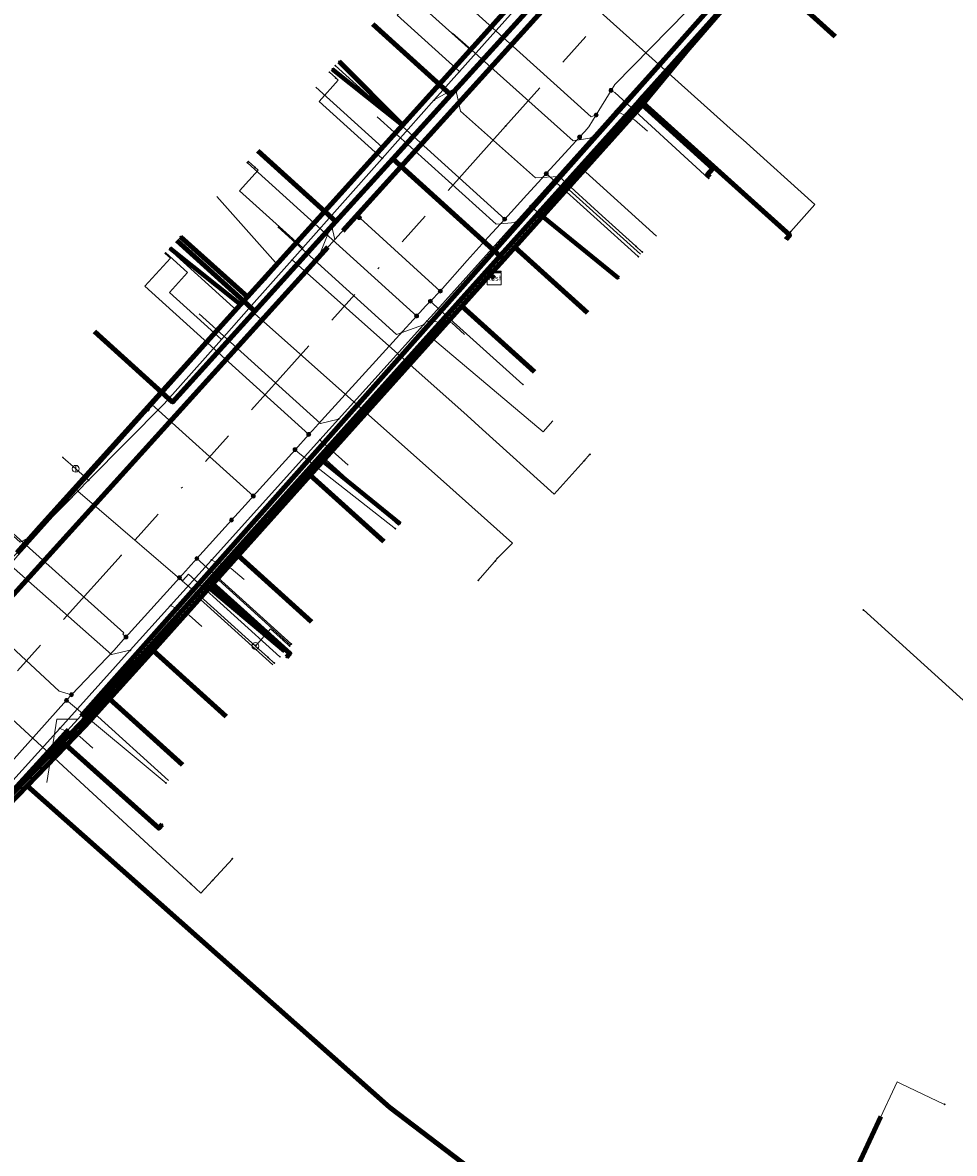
# Model space of a CAD drawing. Header units: metres. Extents: x 98902 to 136161, y 449037 to 499677.
# Tile 112 of 200: x 113513 to 113567, y 483250 to 483315. Entities that reach past the tile are written whole.
import ezdxf
from ezdxf.enums import TextEntityAlignment as Align
from ezdxf.lldxf.tags import DXFTag

# ---------------------------------------------------------------- set-up
doc = ezdxf.new("R2010")
doc.units = ezdxf.units.M
doc.linetypes.add('RI-OVERIG', pattern=[17, 5, -2, 2, -2, 0, -2, 2, -2])
for name, color, linetype, lineweight in [('B-WE-KL-DATA-G', 90, 'KL-DATA-N', 18), ('B-WE-KL-DATA_HULPSTUK-S', 90, 'Continuous', 25), ('B-WE-KL-DATA_KABELBED-G', 90, 'Continuous', 100), ('B-WE-KL-DATA_MANTELBUIS-G', 90, 'Continuous', 100), ('B-WE-KL-ET_LS-G', 190, 'KL-LS-N', 18), ('B-WE-KL-ET_LS_HULPSTUK-S', 190, 'Continuous', 25), ('B-WE-KL-ET_LS_MANTELBUIS-G', 190, 'Continuous', 100), ('B-WE-KL-GAS_LD-G', 50, 'KL-GAS-LD-N', 18), ('B-WE-KL-GAS_LD_HULPSTUK-S', 50, 'Continuous', 25), ('B-WE-KL-GAS_LD_MANTELBUIS-G', 50, 'Continuous', 100), ('B-WE-KL-WATER-G', 170, 'KL-WATER-N', 18), ('B-WE-KL-WATER_HULPSTUK-S', 170, 'Continuous', 25), ('B-WE-RI-VRIJVERVAL-G', 210, 'RI-OVERIG', 18), ('B-WE-RI-VRIJVERVAL_HULPSTUK-S', 210, 'Continuous', 25)]:
    doc.layers.add(name, color=color, linetype=linetype, lineweight=lineweight)
doc.styles.add('NLCS-ISO', font='NLCS-ISO.ttf')
doc.styles.get("Standard").update_dxf_attribs({"font": 'arial.ttf'})
tags = doc.linetypes.add('KL-DATA-N', pattern='A,4,-1,[101,NLCS.SHX,S=0.5,R=0,X=0,Y=0],-1,4,-1,["D",Standard,S=1,R=0,X=-0.25,Y=-0.5],-1.5', length=12.5).pattern_tags.tags
tags[18] = DXFTag(74, 10)
tags = doc.linetypes.add('KL-GAS-LD-N', pattern='A,4,-1,[69,NLCS.SHX,S=0.5,R=0,X=0,Y=0],-1,4,-1,["L",Standard,S=1,R=0,X=0.25,Y=-0.5],-2', length=13).pattern_tags.tags
tags[18] = DXFTag(74, 10)
tags = doc.linetypes.add('KL-LS-N', pattern='A,4,-1,[103,NLCS.SHX,S=0.75,R=0,X=0,Y=0],-1,4,-1,["L",Standard,S=1,R=0,X=0,Y=-0.5],-2', length=13).pattern_tags.tags
tags[18] = DXFTag(74, 10)
doc.linetypes.add('KL-WATER-N', pattern='A,7,-0.5,[168,NLCS.SHX,S=0.75,R=0,X=0.75,Y=0],-2', length=9.5)

# ---------------------------------------------------------------- blocks, each defined once
blk = doc.blocks.new('SKL-WTB_HULP_KAST-SO')
at = {"color": 0, "linetype": 'ByBlock', "lineweight": 18}
for points in [[(-2, 2), (2, 2), (2, 1.68), (-2, 1.68)], [(-2, 1.52), (2, 1.52), (2, -2), (-2, -2)]]:
    blk.add_lwpolyline(points, close=True, dxfattribs=at)
at = {"color": 0, "linetype": 'ByBlock', "lineweight": 18, "style": 'NLCS-ISO'}
blk.add_text('kast', height=1.5, dxfattribs=at).set_placement((0, 0), align=Align.MIDDLE_CENTER)
at = {"color": 0, "linetype": 'ByBlock', "lineweight": 18, "style": 'NLCS-ISO', "flags": 1}
for tag, p in [('TYPE', (2.5, 0)), ('OMSCHRIJVING', (2.5, -3)), ('LABEL', (2.5, -1.5))]:
    blk.add_attdef(tag, p, '', height=1, dxfattribs=at)
blk = doc.blocks.new('SKL-WTB_HULP_OVERIG-SO')
at = {"color": 0, "linetype": 'ByBlock', "lineweight": 18}
for points in [[(-0.14, 0.14), (0.14, -0.14)], [(0.14, 0.14), (-0.14, -0.14)]]:
    blk.add_lwpolyline(points, dxfattribs=at)
at = {"color": 0, "linetype": 'ByBlock', "lineweight": 18, "style": 'NLCS-ISO', "flags": 1}
for tag, p in [('TYPE', (1.5, 0)), ('OMSCHRIJVING', (1.5, -3)), ('LABEL', (1.5, -1.5))]:
    blk.add_attdef(tag, p, '', height=1, dxfattribs=at)
blk = doc.blocks.new('SKL-WTB_HULP_AFSLUITER-SO')
at = {"color": 0, "linetype": 'ByBlock', "lineweight": 18}
blk.add_lwpolyline([(0, 0.8), (0, -0.8)], dxfattribs=at)
blk.add_circle((0, 0), 1, dxfattribs=at)
at = {"color": 0, "linetype": 'ByBlock', "lineweight": 18, "style": 'NLCS-ISO', "flags": 1}
for tag, p in [('TYPE', (1.5, 0)), ('OMSCHRIJVING', (1.5, -3)), ('LABEL', (1.5, -1.5))]:
    blk.add_attdef(tag, p, '', height=1, dxfattribs=at)
blk = doc.blocks.new('SKL-WTB_HULP_T STUK-SO')
at = {"color": 0, "linetype": 'ByBlock', "lineweight": 18}
blk.add_circle((0, 0), 1, dxfattribs=at)
at = {"color": 0, "linetype": 'ByBlock', "lineweight": -2, "style": 'NLCS-ISO'}
blk.add_text('T', height=1, dxfattribs=at).set_placement((0, 0), align=Align.MIDDLE_CENTER)
at = {"color": 0, "linetype": 'ByBlock', "lineweight": 18, "style": 'NLCS-ISO', "flags": 1}
for tag, p in [('TYPE', (1.5, 0)), ('OMSCHRIJVING', (1.5, -3)), ('LABEL', (1.5, -1.5))]:
    blk.add_attdef(tag, p, '', height=1, dxfattribs=at)
blk = doc.blocks.new('SKL-WTB_HULP_MOF-SO')
at = {"linetype": 'ByBlock', "lineweight": 18}
h = blk.add_hatch(color=0, dxfattribs=at)
h.dxf.hatch_style = 1
h.paths.add_polyline_path([(-0.5625, 0, 1), (0.5625, 0, 1)])
at = {"color": 0, "linetype": 'ByBlock', "lineweight": 18}
blk.add_circle((0, 0), 0.5625, dxfattribs=at)
at = {"color": 0, "linetype": 'ByBlock', "lineweight": 18, "style": 'NLCS-ISO', "flags": 1}
for tag, p in [('TYPE', (1.5, 0)), ('OMSCHRIJVING', (1.5, -3)), ('LABEL', (1.5, -1.5))]:
    blk.add_attdef(tag, p, '', height=1, dxfattribs=at)
blk = doc.blocks.new('SRI-HULP_OVERIG-SO')
at = {"color": 0, "linetype": 'ByBlock', "lineweight": 18}
for points in [[(-0.14, 0.14), (0.14, -0.14)], [(0.14, 0.14), (-0.14, -0.14)]]:
    blk.add_lwpolyline(points, dxfattribs=at)
at = {"color": 0, "linetype": 'ByBlock', "lineweight": 18, "style": 'NLCS-ISO', "flags": 1}
for tag, p in [('TYPE', (1.5, 0)), ('OMSCHRIJVING', (1.5, -3)), ('LABEL', (1.5, -1.5))]:
    blk.add_attdef(tag, p, '', height=1, dxfattribs=at)

msp = doc.modelspace()

# ---------------------------------------------------------------- linework, layer by layer
at = {"layer": 'B-WE-KL-DATA-G', "flags": 128}
for points in [[(113449.904, 483217.05), (113452.333, 483219.485), (113456.721, 483224.339), (113456.921, 483224.808), (113457.969, 483225.951), (113460.208, 483225.726), (113468.02, 483234.252), (113483.817, 483251.884), (113486.656, 483255.045), (113488.645, 483257.278), (113498.223, 483268.161), (113501.489, 483271.854), (113504.028, 483274.58), (113505.997, 483276.795), (113510.361, 483281.468), (113512.475, 483284.039), (113525.32, 483298.395), (113526.971, 483300.182), (113528.355, 483301.737), (113533.765, 483307.859), (113536.175, 483310.443), (113538.898, 483313.489), (113544.238, 483319.481), (113548.033, 483323.715), (113550.031, 483325.914), (113550.541, 483326.541), (113557.909, 483334.701), (113558.608, 483335.474), (113559.142, 483336.041), (113566.97, 483344.772), (113575.601, 483354.159), (113576.504, 483354.725), (113577.541, 483356.256), (113583.545, 483363.044), (113583.866, 483364.33), (113577.682, 483370.176), (113575.207, 483372.503), (113572.835, 483374.584), (113571.651, 483375.59), (113568.161, 483378.679), (113567.17, 483379.598), (113558.382, 483387.521), (113557.523, 483388.913), (113553.603, 483392.39), (113552.657, 483393.276), (113551.144, 483394.601), (113548.011, 483397.427), (113544.902, 483400.232), (113544.181, 483400.895), (113540.844, 483403.891), (113540.124, 483404.514), (113525.172, 483417.938)], [(113616.587, 483280.87), (113609.72, 483287.061), (113608.685, 483285.943), (113602.821, 483279.529), (113599.792, 483276.195), (113594.476, 483270.345), (113585.604, 483260.584), (113585.442, 483260.406), (113580.616, 483254.938), (113578.325, 483249.916), (113576.334, 483245.549), (113573.429, 483239.181), (113570.91, 483233.659), (113570.107, 483232.087), (113569.825, 483231.78), (113569.339, 483231.55), (113568.725, 483231.396), (113568.187, 483231.422), (113567.739, 483231.613), (113539.268, 483248.326), (113534.178, 483252.191), (113513.137, 483270.83), (113516.518, 483274.317), (113517.921, 483275.879), (113520.45, 483278.696), (113525.382, 483284.191), (113529.571, 483288.856), (113538.364, 483298.652), (113540.015, 483300.491), (113540.804, 483301.37), (113534.358, 483307.206), (113537.721, 483310.922), (113544.619, 483318.518), (113550.359, 483324.904), (113554.895, 483329.954), (113559.563, 483335.151), (113576.73, 483354.442), (113584.766, 483363.504), (113598.447, 483351.351), (113600.284, 483349.696), (113611.39, 483339.58), (113615.024, 483336.293), (113610.676, 483331.455), (113618.715, 483320.736)], [(113540.239, 483300.291), (113540.015, 483300.491), (113540.804, 483301.37), (113534.358, 483307.206), (113537.721, 483310.922), (113544.619, 483318.518), (113550.359, 483324.904), (113554.895, 483329.954), (113559.563, 483335.151), (113576.73, 483354.442), (113576.505, 483354.641)], [(113571.185, 483326.711), (113570.438, 483327.383), (113569.769, 483326.639), (113565.977, 483330.05), (113564.037, 483327.894), (113559.629, 483322.995), (113555.487, 483318.391), (113548.84, 483310.335), (113541.435, 483302.073), (113540.804, 483301.37), (113540.015, 483300.491), (113540.239, 483300.291)], [(113540.239, 483300.291), (113540.015, 483300.491), (113540.804, 483301.37), (113541.435, 483302.073), (113548.84, 483310.335), (113555.487, 483318.391), (113559.629, 483322.995), (113564.037, 483327.894), (113568.573, 483323.815)], [(113540.239, 483300.291), (113540.015, 483300.491), (113540.804, 483301.37), (113541.435, 483302.073), (113548.84, 483310.335), (113555.487, 483318.391), (113559.629, 483322.995), (113564.169, 483318.912)], [(113545.752, 483307.064), (113551.602, 483313.533), (113557.272, 483320.076), (113557.203, 483320.864), (113557.503, 483321.179), (113558.178, 483321.193)], [(113538.898, 483313.489), (113544.238, 483319.481)], [(113540.239, 483300.291), (113540.015, 483300.491), (113540.804, 483301.37), (113541.435, 483302.073), (113548.84, 483310.335), (113555.487, 483318.391), (113560.025, 483314.307)], [(113535.006, 483317.012), (113538.898, 483313.489)], [(113540.239, 483300.291), (113540.015, 483300.491), (113540.804, 483301.37), (113534.358, 483307.206), (113537.721, 483310.922), (113533.195, 483315.018)], [(113536.175, 483310.443), (113538.898, 483313.489)], [(113529.893, 483311.364), (113533.765, 483307.859)], [(113533.765, 483307.859), (113536.175, 483310.443)], [(113552.746, 483306.141), (113552.597, 483306.275), (113552.932, 483306.647), (113548.84, 483310.335), (113541.435, 483302.073), (113540.804, 483301.37), (113540.015, 483300.491), (113540.239, 483300.291)], [(113540.239, 483300.291), (113540.015, 483300.491), (113540.804, 483301.37), (113534.358, 483307.206), (113531.061, 483303.564), (113526.534, 483307.66)], [(113528.355, 483301.737), (113533.765, 483307.859)], [(113517.059, 483297.186), (113521.582, 483293.092), (113526.355, 483298.365), (113531.061, 483303.564), (113534.358, 483307.206), (113540.804, 483301.37), (113540.015, 483300.491), (113540.239, 483300.291)], [(113540.239, 483300.291), (113540.015, 483300.491), (113540.804, 483301.37), (113534.358, 483307.206), (113531.061, 483303.564), (113526.355, 483298.365), (113521.828, 483302.461)], [(113545.347, 483306.616), (113545.752, 483307.064)], [(113544.402, 483305.571), (113545.347, 483306.616)], [(113545.347, 483306.616), (113549.665, 483302.723)], [(113541.072, 483302.033), (113544.402, 483305.571)], [(113544.402, 483305.571), (113548.722, 483301.677)], [(113524.15, 483305.01), (113527.7, 483301.01), (113528.355, 483301.737)], [(113521.381, 483301.96), (113525.32, 483298.395)], [(113526.99, 483300.203), (113528.355, 483301.737)], [(113536.543, 483296.882), (113541.072, 483302.033)], [(113540.239, 483300.291), (113540.015, 483300.491), (113540.804, 483301.37), (113541.435, 483302.073), (113545.653, 483298.272)], [(113473.987, 483212.937), (113472.287, 483214.47), (113466.589, 483219.611), (113469.451, 483222.791), (113463.169, 483228.489), (113481.143, 483248.304), (113487.367, 483242.694), (113491.236, 483246.992), (113495.614, 483251.855), (113500.942, 483257.774), (113505.56, 483262.904), (113506.99, 483264.493), (113513.137, 483270.83), (113516.518, 483274.317), (113517.921, 483275.879), (113520.45, 483278.696), (113525.382, 483284.191), (113529.571, 483288.856), (113538.364, 483298.652), (113540.015, 483300.491), (113540.239, 483300.291)], [(113540.239, 483300.291), (113540.015, 483300.491), (113538.364, 483298.652), (113529.571, 483288.856), (113525.382, 483284.191), (113520.45, 483278.696), (113517.921, 483275.879), (113516.518, 483274.317), (113513.137, 483270.83), (113534.178, 483252.191), (113539.268, 483248.326), (113567.739, 483231.613), (113568.187, 483231.422), (113568.725, 483231.396), (113569.339, 483231.55), (113569.825, 483231.78), (113570.107, 483232.087), (113570.91, 483233.659), (113573.429, 483239.181), (113576.334, 483245.549), (113578.325, 483249.916), (113580.616, 483254.938), (113585.442, 483260.406), (113585.604, 483260.584), (113594.476, 483270.345), (113599.792, 483276.195), (113602.821, 483279.529), (113608.685, 483285.943), (113609.72, 483287.061), (113616.587, 483280.87)], [(113540.239, 483300.291), (113540.015, 483300.491), (113538.364, 483298.652), (113529.571, 483288.856), (113525.382, 483284.191), (113520.45, 483278.696), (113517.921, 483275.879), (113522.157, 483272.057)], [(113540.239, 483300.291), (113540.015, 483300.491), (113538.364, 483298.652), (113529.571, 483288.856), (113525.382, 483284.191), (113520.45, 483278.696), (113524.696, 483274.864)], [(113540.239, 483300.291), (113540.015, 483300.491), (113538.364, 483298.652), (113529.571, 483288.856), (113525.382, 483284.191), (113529.64, 483280.349)], [(113540.239, 483300.291), (113540.015, 483300.491), (113538.364, 483298.652), (113529.571, 483288.856), (113533.84, 483285.003)], [(113540.239, 483300.291), (113540.015, 483300.491), (113538.364, 483298.652), (113542.579, 483294.854)], [(113525.32, 483298.395), (113526.971, 483300.182), (113526.99, 483300.203)], [(113512.475, 483284.039), (113525.32, 483298.395)], [(113530.302, 483289.911), (113536.543, 483296.882)], [(113536.543, 483296.882), (113543.072, 483291.375), (113543.644, 483292.009)], [(113527.068, 483286.237), (113530.302, 483289.911)], [(113530.302, 483289.911), (113534.693, 483285.948)], [(113524.048, 483282.958), (113527.068, 483286.237)], [(113522.997, 483281.831), (113524.048, 483282.958)], [(113524.048, 483282.958), (113528.427, 483279.005)], [(113520.026, 483278.403), (113522.997, 483281.831)], [(113522.997, 483281.831), (113527.395, 483277.862)], [(113517.029, 483275.045), (113520.026, 483278.403)], [(113512.598, 483270.413), (113513.556, 483271.207), (113517.029, 483275.045)], [(113517.029, 483275.045), (113521.342, 483271.154)]]:
    msp.add_lwpolyline(points, dxfattribs=at)
at = {"layer": 'B-WE-KL-DATA_KABELBED-G', "flags": 128}
for points in [[(113512.538, 483284.348), (113513.874, 483285.86), (113525.521, 483298.754), (113525.922, 483299.197), (113534.923, 483309.161), (113539.737, 483314.49), (113548.439, 483324.209), (113551.505, 483327.634), (113553.309, 483329.649), (113556.634, 483333.362), (113562.093, 483339.459), (113562.494, 483339.907), (113563.485, 483341.014), (113579.64, 483359.379), (113582.953, 483363.145)], [(113590.05, 483356.806), (113565.907, 483329.837), (113564.11, 483327.829), (113560.501, 483323.797), (113556.783, 483319.644), (113549.089, 483311.049), (113548.488, 483310.378), (113542.812, 483304.056), (113530.076, 483289.868), (113524.227, 483283.353)], [(113537.721, 483310.922), (113544.619, 483318.518)], [(113555.487, 483318.391), (113548.84, 483310.335)], [(113560.025, 483314.307), (113555.487, 483318.391)], [(113533.195, 483315.018), (113537.721, 483310.922)], [(113534.923, 483309.161), (113531.244, 483312.857)], [(113534.923, 483309.161), (113530.842, 483312.412)], [(113534.358, 483307.206), (113537.721, 483310.922)], [(113549.089, 483311.049), (113548.689, 483310.601), (113557.382, 483302.771), (113557.181, 483302.548)], [(113548.84, 483310.335), (113541.435, 483302.073)], [(113552.746, 483306.141), (113552.597, 483306.275), (113552.932, 483306.647), (113548.84, 483310.335)], [(113526.534, 483307.66), (113531.061, 483303.564)], [(113531.061, 483303.564), (113534.358, 483307.206)], [(113534.358, 483307.206), (113540.804, 483301.37)], [(113526.355, 483298.365), (113531.061, 483303.564)], [(113542.812, 483304.056), (113547.461, 483300.278)], [(113521.828, 483302.461), (113526.355, 483298.365)], [(113525.521, 483298.754), (113525.922, 483299.197), (113522.033, 483302.681)], [(113525.521, 483298.754), (113521.43, 483302.014)], [(113541.435, 483302.073), (113540.804, 483301.37)], [(113545.653, 483298.272), (113541.435, 483302.073)], [(113540.804, 483301.37), (113540.015, 483300.491)], [(113540.015, 483300.491), (113538.364, 483298.652)], [(113540.015, 483300.491), (113540.239, 483300.291)], [(113517.059, 483297.186), (113521.582, 483293.092), (113526.355, 483298.365)], [(113538.364, 483298.652), (113529.571, 483288.856)], [(113542.579, 483294.854), (113538.364, 483298.652)], [(113530.076, 483289.868), (113534.778, 483286.042)], [(113529.571, 483288.856), (113525.382, 483284.191)], [(113533.84, 483285.003), (113529.571, 483288.856)], [(113525.382, 483284.191), (113520.45, 483278.696)], [(113529.64, 483280.349), (113525.382, 483284.191)], [(113524.227, 483283.353), (113523.483, 483282.524), (113517.198, 483275.522)], [(113523.483, 483282.524), (113528.099, 483278.642)], [(113523.684, 483282.747), (113528.388, 483278.515), (113528.187, 483278.292)], [(113520.45, 483278.696), (113517.921, 483275.879)], [(113524.696, 483274.864), (113520.45, 483278.696)], [(113517.198, 483275.522), (113516.294, 483274.516), (113514.167, 483272.323), (113514.166, 483272.322), (113506.765, 483264.691), (113506.171, 483264.014), (113501.816, 483259.058), (113500, 483256.991), (113497.017, 483253.596), (113493.857, 483250), (113490.043, 483245.659), (113478.314, 483232.31), (113468.729, 483221.644), (113468.729, 483221.644)], [(113517.921, 483275.879), (113516.518, 483274.317), (113513.137, 483270.83)], [(113522.157, 483272.057), (113517.921, 483275.879)], [(113514.166, 483272.322), (113514.167, 483272.323), (113515.206, 483273.376), (113520.782, 483268.381), (113520.982, 483268.605)], [(113513.137, 483270.83), (113506.99, 483264.493), (113505.56, 483262.904)], [(113513.137, 483270.83), (113534.178, 483252.191), (113539.268, 483248.326), (113567.739, 483231.613), (113568.187, 483231.422), (113568.725, 483231.396), (113569.339, 483231.55), (113569.825, 483231.78), (113570.107, 483232.087), (113570.91, 483233.659), (113573.429, 483239.181)]]:
    msp.add_lwpolyline(points, dxfattribs=at)
at = {"layer": 'B-WE-KL-DATA_MANTELBUIS-G', "flags": 128}
msp.add_lwpolyline([(113535.099, 483306.535), (113539.547, 483302.509)], dxfattribs=at)
at = {"layer": 'B-WE-KL-ET_LS-G', "flags": 128}
for points in [[(113304.603, 483362.819), (113304.224, 483362.397), (113311.018, 483356.273), (113317.703, 483350.259), (113318.214, 483349.004), (113345.297, 483324.603), (113362.416, 483309.179), (113367.24, 483307.396), (113373.791, 483314.654), (113385.239, 483304.365), (113378.833, 483297.135), (113388.997, 483287.947), (113399.81, 483278.172), (113400.393, 483277.65), (113440.181, 483242.018), (113444.838, 483237.848), (113446.126, 483236.694), (113460.014, 483224.257), (113486.717, 483254.227), (113487.479, 483254.481), (113530.022, 483301.447), (113530.991, 483302.516), (113576.54, 483352.797), (113577.862, 483354.256), (113584.141, 483361.267), (113584.18, 483362.382), (113583.919, 483364.381), (113583.002, 483365.608), (113580.613, 483367.745), (113579.02, 483369.975), (113568.434, 483379.491), (113548.332, 483397.56), (113527.931, 483415.899), (113509.021, 483432.897)], [(113304.929, 483362.505), (113297.7, 483354.462), (113307.469, 483345.687), (113323.671, 483331.133), (113325.977, 483331.104), (113356.655, 483303.706), (113357.692, 483302.498), (113358.524, 483301.144), (113359.046, 483299.934), (113359.659, 483297.487), (113369.272, 483288.902), (113370.734, 483289.038), (113372.315, 483288.933), (113373.887, 483288.555), (113375.272, 483287.951), (113376.489, 483287.176), (113413.18, 483254.201), (113450.362, 483220.872), (113449.996, 483217.792), (113458.746, 483209.916), (113467.676, 483219.813), (113470.021, 483223.364), (113470.671, 483224.923), (113513.02, 483271.339), (113516.089, 483274.703), (113558.556, 483322.492), (113589.3, 483357.26), (113590.353, 483357.667), (113593.066, 483358.132), (113624.346, 483330.071), (113637.793, 483318.185), (113629.385, 483308.858), (113614.861, 483292.602), (113596.506, 483272.058), (113596.452, 483271.998), (113580.376, 483254.005), (113567.886, 483227.969)], [(113469.13, 483214.21), (113467.84, 483213.87), (113467.06, 483214.01), (113466.67, 483214.84), (113466.93, 483215.95), (113467.97, 483218.53), (113467.38, 483220.2), (113467.65, 483221.24), (113467.84, 483221.59), (113467.45, 483222.01), (113467.71, 483222.63), (113470, 483225.3), (113469.62, 483225.63), (113470.33, 483225.66), (113470.93, 483226.33), (113472.96, 483228.61), (113474.15, 483229.95), (113477.15, 483233.33), (113486.98, 483244.38), (113487.72, 483245.2), (113489.26, 483246.91), (113490.48, 483248.27), (113491.545, 483249.447), (113491.81, 483249.74), (113492.26, 483250.39), (113492.652, 483250.787), (113493.76, 483251.91), (113495.26, 483253.58), (113496.438, 483254.887), (113498.785, 483257.49), (113499.74, 483258.55), (113500.7, 483259.61), (113502.936, 483262.094), (113505.47, 483264.91), (113505.945, 483265.435), (113506.72, 483266.27), (113509.35, 483269.1), (113510.02, 483269.82), (113511.583, 483271.503), (113515.427, 483275.8), (113515.72, 483276.12), (113518.17, 483278.69), (113518.879, 483279.473), (113519.03, 483279.64), (113521.983, 483282.907), (113522.51, 483283.49), (113522.989, 483284.021), (113525, 483286.25), (113525.98, 483287.33), (113526.262, 483287.643), (113528.686, 483290.333), (113529.482, 483291.218), (113529.69, 483291.45), (113530.22, 483292.03), (113534.74, 483296.99), (113535.737, 483298.085), (113536.27, 483298.67), (113536.542, 483298.949), (113537.11, 483299.53), (113538.67, 483301.31), (113539.9, 483302.66), (113540.852, 483303.704), (113542.137, 483305.113), (113543.01, 483306.07), (113543.26, 483306.345), (113543.72, 483306.85), (113545.195, 483308.467), (113545.49, 483308.79), (113545.74, 483309.06), (113546.155, 483309.745), (113547.018, 483311.17), (113547.23, 483311.52), (113551.42, 483315.77), (113554.07, 483318.46), (113554.352, 483318.773), (113554.615, 483319.066), (113556.31, 483320.95), (113556.16, 483321.69), (113556.72, 483321.42), (113557.467, 483322.251), (113557.932, 483322.769), (113558.854, 483323.802), (113559.674, 483324.72), (113560.87, 483326.06), (113561.54, 483326.81), (113562.121, 483327.461), (113563.727, 483329.261), (113564.28, 483329.88), (113564.58, 483330.217), (113565.8, 483331.59), (113567.69, 483333.7), (113569.423, 483335.652)], [(113546.155, 483309.745), (113545.857, 483309.629), (113536.218, 483318.352), (113534.217, 483320.162), (113533.881, 483319.793)], [(113540.852, 483303.704), (113540.667, 483303.872), (113531.018, 483312.607)], [(113547.018, 483311.17), (113547.232, 483311.041), (113552.679, 483306.067)], [(113535.737, 483298.085), (113535.552, 483298.253), (113525.919, 483306.973)], [(113543.26, 483306.345), (113543.445, 483306.177), (113548.595, 483301.537)], [(113537.11, 483299.53), (113532.47, 483303.76), (113532.43, 483303.79), (113532.42, 483303.79)], [(113530.991, 483302.516), (113530.803, 483303.362), (113530.022, 483301.447)], [(113529.482, 483291.218), (113519.98, 483299.817), (113521.458, 483301.448), (113521.161, 483301.716)], [(113536.542, 483298.949), (113536.721, 483298.774), (113541.906, 483294.115)], [(113526.262, 483287.643), (113526.076, 483287.81), (113520.384, 483292.962), (113520.125, 483292.674)], [(113518.879, 483279.473), (113518.694, 483279.641), (113518.763, 483279.717), (113506.285, 483290.886), (113505.618, 483290.141)], [(113528.686, 483290.333), (113528.872, 483290.165), (113534.51, 483285.746)], [(113522.989, 483284.021), (113523.174, 483283.853), (113528.48, 483279.064)], [(113521.983, 483282.907), (113522.169, 483282.74), (113522.504, 483283.111), (113527.809, 483278.32)], [(113587.53, 483257.6), (113561.67, 483281.04), (113561.66, 483281.04)], [(113515.72, 483276.12), (113515.01, 483276.32), (113512.24, 483278.9), (113512.08, 483279.46), (113512.07, 483279.46)], [(113515.427, 483275.8), (113521.204, 483271.001)], [(113516.089, 483274.703), (113514.861, 483274.704), (113514.28, 483271.035)]]:
    msp.add_lwpolyline(points, dxfattribs=at)
at = {"layer": 'B-WE-KL-ET_LS_MANTELBUIS-G', "flags": 128}
for points in [[(113577.595, 483353.958), (113531.46, 483303.035)], [(113557.955, 483321.822), (113516.288, 483274.886)], [(113530.588, 483302.071), (113487.479, 483254.481)], [(113515.537, 483274.091), (113470.671, 483224.923)]]:
    msp.add_lwpolyline(points, dxfattribs=at)
at = {"layer": 'B-WE-KL-GAS_LD-G', "flags": 128}
for points in [[(113448.364, 483218.525), (113456.365, 483227.49), (113459.718, 483224.489), (113465.054, 483230.453), (113468.055, 483233.807), (113468.243, 483234.017), (113472.013, 483238.232), (113481.482, 483249.123), (113484.63, 483252.644), (113484.82, 483252.856), (113485.364, 483253.464), (113489.565, 483258.161), (113491.035, 483259.804), (113493.944, 483263.126), (113497.261, 483266.916), (113498.047, 483267.814), (113498.524, 483268.358), (113501.484, 483271.739), (113501.748, 483272.04), (113505.372, 483276.179), (113507.596, 483278.719), (113509.311, 483280.678), (113512.333, 483284.129), (113513.6, 483285.412), (113515.464, 483287.3), (113516.088, 483287.932), (113516.712, 483288.563), (113521.091, 483292.997), (113524.413, 483296.733), (113526.008, 483298.526), (113528.519, 483301.349), (113529.132, 483302.038), (113533.745, 483307.225), (113536.759, 483310.615), (113537.107, 483311.006), (113538.227, 483312.265), (113539.998, 483314.256), (113543.583, 483318.254), (113544.577, 483319.363), (113547.846, 483323.014), (113552.276, 483327.965), (113552.713, 483328.453), (113556.846, 483333.071), (113557.355, 483333.64), (113558.698, 483335.141), (113562.265, 483339.126), (113563.748, 483340.783), (113579.89, 483359.134), (113580.804, 483360.06)], [(113543.583, 483318.254), (113554.305, 483308.64), (113554.688, 483308.295), (113558.849, 483304.547), (113557.442, 483302.986)], [(113535.606, 483316.93), (113535.754, 483316.796), (113534.614, 483315.536), (113538.227, 483312.265)], [(113530.676, 483312.228), (113531.047, 483311.893)], [(113531.047, 483311.893), (113531.195, 483311.759), (113530.088, 483310.535), (113533.745, 483307.225)], [(113536.759, 483310.615), (113538.003, 483311.296), (113538.28, 483309.963), (113542.629, 483306.096), (113544.01, 483306.177), (113546.505, 483303.894), (113548.46, 483302.133)], [(113525.984, 483307.045), (113526.355, 483306.71)], [(113526.355, 483306.71), (113526.54, 483306.542), (113525.466, 483305.356), (113529.132, 483302.038)], [(113557.442, 483302.986), (113557.107, 483302.615)], [(113521.186, 483301.745), (113522.447, 483300.604), (113521.406, 483299.455), (113524.413, 483296.733)], [(113548.46, 483302.133), (113548.831, 483301.798)], [(113528.519, 483301.349), (113538.68, 483292.31), (113539.563, 483291.514), (113543.722, 483287.764), (113545.463, 483289.696)], [(113526.008, 483298.526), (113537.123, 483288.641), (113541.307, 483284.919), (113540.428, 483284.042)], [(113515.963, 483289.226), (113515.215, 483289.889)], [(113545.463, 483289.696), (113545.798, 483290.068)], [(113507.484, 483289.678), (113508.453, 483288.811), (113512.743, 483284.971), (113513.6, 483285.412)], [(113516.712, 483288.563), (113515.963, 483289.226)], [(113516.088, 483287.932), (113523.378, 483281.662), (113526.391, 483278.943)], [(113540.306, 483283.882), (113540.24, 483283.807), (113539.316, 483282.756)], [(113540.306, 483283.882), (113540.428, 483284.042)], [(113539.316, 483282.756), (113540.24, 483283.807)], [(113509.311, 483280.678), (113509.018, 483277.686), (113522.636, 483265.164)], [(113526.391, 483278.943), (113527.264, 483279.945), (113528.001, 483279.279)], [(113528.001, 483279.279), (113528.372, 483278.944)], [(113526.391, 483278.943), (113527.111, 483278.293)], [(113527.111, 483278.293), (113527.482, 483277.958)], [(113523.901, 483265.358), (113525.052, 483266.609)], [(113522.636, 483265.164), (113523.225, 483264.622), (113523.901, 483265.358)], [(113558.855, 483244.868), (113559.529, 483244.916), (113561.414, 483248.961), (113563.609, 483253.671), (113563.847, 483253.551), (113566.371, 483252.365)]]:
    msp.add_lwpolyline(points, dxfattribs=at)
at = {"layer": 'B-WE-KL-GAS_LD_MANTELBUIS-G', "flags": 128}
msp.add_lwpolyline([(113561.101, 483248.29), (113562.669, 483251.654)], dxfattribs=at)
at = {"layer": 'B-WE-KL-WATER-G', "flags": 128}
for points in [[(113465.516, 483218.882), (113465.802, 483219.204), (113470.983, 483225.049), (113474.573, 483229.084), (113475.974, 483230.66), (113487.65, 483243.785), (113491.608, 483248.295), (113491.872, 483248.596), (113492.4, 483249.197), (113493.104, 483250), (113496.372, 483253.585), (113496.427, 483253.646), (113501.095, 483258.767), (113504.733, 483262.758), (113505.609, 483263.719), (113506.619, 483264.827), (113510.637, 483269.284), (113512.496, 483271.346), (113515.04, 483274.169), (113519.125, 483278.7), (113521.468, 483281.299), (113523.838, 483283.928), (113530.131, 483290.909), (113531.21, 483292.106), (113535.798, 483297.196), (113535.949, 483297.363), (113536.142, 483297.577), (113536.334, 483297.79), (113536.736, 483298.236), (113541.471, 483303.515), (113542.339, 483304.482), (113545.878, 483308.428), (113547.28, 483309.992), (113554.529, 483318.074), (113555.717, 483319.394), (113556.72, 483320.509), (113558.654, 483322.658), (113558.927, 483322.962), (113560.131, 483324.3), (113563.73, 483328.3), (113565.469, 483330.233), (113566.539, 483331.422), (113568.68, 483333.801), (113569.419, 483334.615), (113586.423, 483353.355), (113587.789, 483354.821), (113591.129, 483358.402), (113591.291, 483358.576)], [(113538.569, 483313.826), (113537.819, 483314.487)], [(113545.878, 483308.428), (113544.815, 483308.244), (113538.569, 483313.826)], [(113541.471, 483303.515), (113540.35, 483303.409), (113533.45, 483309.644)], [(113547.28, 483309.992), (113548.381, 483309.47), (113549.128, 483308.806)], [(113542.339, 483304.482), (113543.975, 483303.011)], [(113527.679, 483303.258), (113534.579, 483297.022), (113536.142, 483297.577)], [(113531.21, 483292.106), (113530.157, 483291.861), (113523.131, 483298.21)], [(113536.334, 483297.79), (113537.783, 483297.69), (113538.511, 483297.005)], [(113530.131, 483290.909), (113531.767, 483289.438)], [(113519.125, 483278.7), (113518.039, 483278.45), (113511.047, 483284.627)], [(113523.838, 483283.928), (113524.972, 483283.449), (113525.743, 483282.813)], [(113521.468, 483281.299), (113522.537, 483280.743), (113523.285, 483280.079)], [(113515.04, 483274.169), (113516.207, 483273.693), (113516.957, 483273.032)]]:
    msp.add_lwpolyline(points, dxfattribs=at)
at = {"layer": 'B-WE-RI-VRIJVERVAL-G', "flags": 128}
for points in [[(113565.7, 483336.8), (113540.9, 483309.1)], [(113540.9, 483309.1), (113518.6, 483284.2)], [(113518.6, 483284.2), (113498.6, 483261.9)]]:
    msp.add_lwpolyline(points, dxfattribs=at)

# ---------------------------------------------------------------- block references
at = {"layer": 'B-WE-KL-DATA_HULPSTUK-S', "xscale": 0.2, "yscale": 0.2, "zscale": 0.2}
for name, p in [('SKL-WTB_HULP_OVERIG-SO', (113531.244, 483312.857)), ('SKL-WTB_HULP_OVERIG-SO', (113530.842, 483312.412)), ('SKL-WTB_HULP_MOF-SO', (113549.089, 483311.049)), ('SKL-WTB_HULP_OVERIG-SO', (113549.089, 483311.049)), ('SKL-WTB_HULP_OVERIG-SO', (113536.175, 483310.443)), ('SKL-WTB_HULP_MOF-SO', (113534.923, 483309.161)), ('SKL-WTB_HULP_OVERIG-SO', (113534.923, 483309.161)), ('SKL-WTB_HULP_OVERIG-SO', (113534.923, 483309.161)), ('SKL-WTB_HULP_OVERIG-SO', (113545.752, 483307.064)), ('SKL-WTB_HULP_MOF-SO', (113542.812, 483304.056)), ('SKL-WTB_HULP_OVERIG-SO', (113542.812, 483304.056)), ('SKL-WTB_HULP_OVERIG-SO', (113522.033, 483302.681)), ('SKL-WTB_HULP_OVERIG-SO', (113557.181, 483302.548)), ('SKL-WTB_HULP_OVERIG-SO', (113521.43, 483302.014)), ('SKL-WTB_HULP_OVERIG-SO', (113541.072, 483302.033)), ('SKL-WTB_HULP_OVERIG-SO', (113526.99, 483300.203)), ('SKL-WTB_HULP_KAST-SO', (113540.239, 483300.291)), ('SKL-WTB_HULP_OVERIG-SO', (113547.461, 483300.278)), ('SKL-WTB_HULP_MOF-SO', (113525.522, 483298.754)), ('SKL-WTB_HULP_OVERIG-SO', (113525.521, 483298.754)), ('SKL-WTB_HULP_OVERIG-SO', (113525.521, 483298.754)), ('SKL-WTB_HULP_MOF-SO', (113530.076, 483289.868)), ('SKL-WTB_HULP_OVERIG-SO', (113530.076, 483289.868)), ('SKL-WTB_HULP_OVERIG-SO', (113527.068, 483286.237)), ('SKL-WTB_HULP_OVERIG-SO', (113534.778, 483286.042)), ('SKL-WTB_HULP_OVERIG-SO', (113524.227, 483283.353)), ('SKL-WTB_HULP_OVERIG-SO', (113524.227, 483283.353)), ('SKL-WTB_HULP_MOF-SO', (113523.483, 483282.524)), ('SKL-WTB_HULP_OVERIG-SO', (113523.483, 483282.524)), ('SKL-WTB_HULP_OVERIG-SO', (113523.684, 483282.747)), ('SKL-WTB_HULP_OVERIG-SO', (113528.099, 483278.642)), ('SKL-WTB_HULP_OVERIG-SO', (113520.026, 483278.403)), ('SKL-WTB_HULP_OVERIG-SO', (113528.187, 483278.292)), ('SKL-WTB_HULP_OVERIG-SO', (113517.198, 483275.522)), ('SKL-WTB_HULP_OVERIG-SO', (113517.198, 483275.522)), ('SKL-WTB_HULP_MOF-SO', (113514.166, 483272.322)), ('SKL-WTB_HULP_OVERIG-SO', (113514.166, 483272.322)), ('SKL-WTB_HULP_OVERIG-SO', (113520.982, 483268.605))]:
    msp.add_blockref(name, p, dxfattribs=at)
at = {"layer": 'B-WE-KL-ET_LS_HULPSTUK-S', "xscale": 0.2, "yscale": 0.2, "zscale": 0.2}
for name, p in [('SKL-WTB_HULP_OVERIG-SO', (113531.018, 483312.607)), ('SKL-WTB_HULP_MOF-SO', (113547.018, 483311.17)), ('SKL-WTB_HULP_MOF-SO', (113546.155, 483309.745)), ('SKL-WTB_HULP_MOF-SO', (113545.195, 483308.467)), ('SKL-WTB_HULP_OVERIG-SO', (113525.919, 483306.973)), ('SKL-WTB_HULP_MOF-SO', (113543.26, 483306.345)), ('SKL-WTB_HULP_OVERIG-SO', (113552.679, 483306.067)), ('SKL-WTB_HULP_MOF-SO', (113532.42, 483303.79)), ('SKL-WTB_HULP_MOF-SO', (113540.852, 483303.704)), ('SKL-WTB_HULP_OVERIG-SO', (113521.161, 483301.716)), ('SKL-WTB_HULP_OVERIG-SO', (113548.595, 483301.537)), ('SKL-WTB_HULP_MOF-SO', (113537.11, 483299.53)), ('SKL-WTB_HULP_MOF-SO', (113536.542, 483298.949)), ('SKL-WTB_HULP_MOF-SO', (113535.737, 483298.085)), ('SKL-WTB_HULP_OVERIG-SO', (113541.906, 483294.115)), ('SKL-WTB_HULP_MOF-SO', (113520.125, 483292.674)), ('SKL-WTB_HULP_MOF-SO', (113529.482, 483291.218)), ('SKL-WTB_HULP_MOF-SO', (113528.686, 483290.333)), ('SKL-WTB_HULP_MOF-SO', (113526.262, 483287.643)), ('SKL-WTB_HULP_MOF-SO', (113525, 483286.25)), ('SKL-WTB_HULP_OVERIG-SO', (113534.51, 483285.746)), ('SKL-WTB_HULP_MOF-SO', (113522.989, 483284.021)), ('SKL-WTB_HULP_MOF-SO', (113521.983, 483282.907)), ('SKL-WTB_HULP_OVERIG-SO', (113561.66, 483281.04)), ('SKL-WTB_HULP_MOF-SO', (113518.879, 483279.473)), ('SKL-WTB_HULP_OVERIG-SO', (113528.48, 483279.064)), ('SKL-WTB_HULP_OVERIG-SO', (113527.809, 483278.32)), ('SKL-WTB_HULP_MOF-SO', (113515.72, 483276.12)), ('SKL-WTB_HULP_MOF-SO', (113515.427, 483275.8)), ('SKL-WTB_HULP_OVERIG-SO', (113521.204, 483271.001))]:
    msp.add_blockref(name, p, dxfattribs=at)
at = {"layer": 'B-WE-KL-GAS_LD_HULPSTUK-S', "xscale": 0.2, "yscale": 0.2, "zscale": 0.2}
for name, p in [('SKL-WTB_HULP_OVERIG-SO', (113530.676, 483312.228)), ('SKL-WTB_HULP_OVERIG-SO', (113538.227, 483312.265)), ('SKL-WTB_HULP_OVERIG-SO', (113531.047, 483311.893)), ('SKL-WTB_HULP_OVERIG-SO', (113536.759, 483310.615)), ('SKL-WTB_HULP_OVERIG-SO', (113525.984, 483307.045)), ('SKL-WTB_HULP_OVERIG-SO', (113533.745, 483307.225)), ('SKL-WTB_HULP_OVERIG-SO', (113526.355, 483306.71)), ('SKL-WTB_HULP_OVERIG-SO', (113557.442, 483302.986)), ('SKL-WTB_HULP_OVERIG-SO', (113557.107, 483302.615)), ('SKL-WTB_HULP_OVERIG-SO', (113521.186, 483301.745)), ('SKL-WTB_HULP_OVERIG-SO', (113529.132, 483302.038)), ('SKL-WTB_HULP_OVERIG-SO', (113548.46, 483302.133)), ('SKL-WTB_HULP_OVERIG-SO', (113548.831, 483301.798)), ('SKL-WTB_HULP_OVERIG-SO', (113528.519, 483301.349)), ('SKL-WTB_HULP_OVERIG-SO', (113526.008, 483298.526)), ('SKL-WTB_HULP_OVERIG-SO', (113524.413, 483296.733)), ('SKL-WTB_HULP_OVERIG-SO', (113515.215, 483289.889)), ('SKL-WTB_HULP_OVERIG-SO', (113545.798, 483290.068)), ('SKL-WTB_HULP_AFSLUITER-SO', (113515.963, 483289.226)), ('SKL-WTB_HULP_OVERIG-SO', (113545.463, 483289.696)), ('SKL-WTB_HULP_OVERIG-SO', (113516.712, 483288.563)), ('SKL-WTB_HULP_OVERIG-SO', (113516.088, 483287.932)), ('SKL-WTB_HULP_OVERIG-SO', (113513.6, 483285.412)), ('SKL-WTB_HULP_OVERIG-SO', (113540.306, 483283.882)), ('SKL-WTB_HULP_OVERIG-SO', (113540.428, 483284.042)), ('SKL-WTB_HULP_OVERIG-SO', (113539.316, 483282.756)), ('SKL-WTB_HULP_OVERIG-SO', (113528.001, 483279.279)), ('SKL-WTB_HULP_T STUK-SO', (113526.391, 483278.943)), ('SKL-WTB_HULP_OVERIG-SO', (113528.372, 483278.944)), ('SKL-WTB_HULP_OVERIG-SO', (113527.111, 483278.293)), ('SKL-WTB_HULP_OVERIG-SO', (113527.482, 483277.958)), ('SKL-WTB_HULP_OVERIG-SO', (113525.052, 483266.609)), ('SKL-WTB_HULP_OVERIG-SO', (113522.636, 483265.164)), ('SKL-WTB_HULP_OVERIG-SO', (113523.901, 483265.358)), ('SKL-WTB_HULP_OVERIG-SO', (113566.371, 483252.365))]:
    msp.add_blockref(name, p, dxfattribs=at)
at = {"layer": 'B-WE-KL-WATER_HULPSTUK-S', "xscale": 0.2, "yscale": 0.2, "zscale": 0.2}
for p in [(113538.569, 483313.826), (113547.28, 483309.992), (113545.878, 483308.428), (113542.339, 483304.482), (113541.471, 483303.515), (113536.142, 483297.577), (113536.334, 483297.79), (113535.949, 483297.363), (113531.21, 483292.106), (113530.131, 483290.909), (113523.838, 483283.928), (113521.468, 483281.299), (113519.125, 483278.7), (113515.04, 483274.169)]:
    msp.add_blockref('SKL-WTB_HULP_OVERIG-SO', p, dxfattribs=at)
at = {"layer": 'B-WE-RI-VRIJVERVAL_HULPSTUK-S', "xscale": 0.2, "yscale": 0.2, "zscale": 0.2}
for p in [(113540.9, 483309.1), (113518.6, 483284.2)]:
    msp.add_blockref('SRI-HULP_OVERIG-SO', p, dxfattribs=at)

doc.saveas('drawing.dxf')
